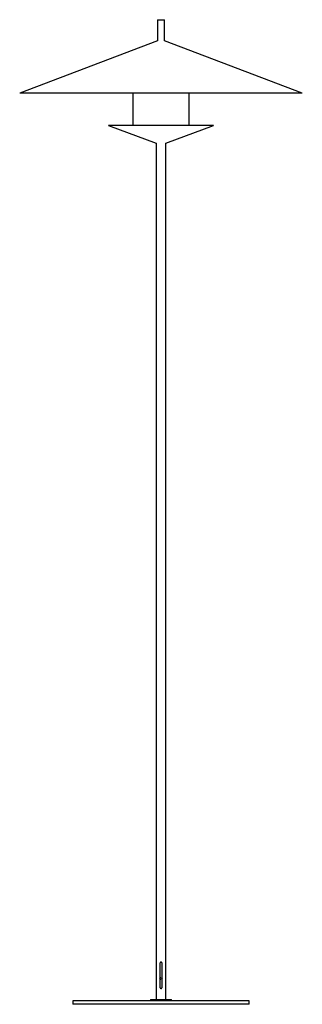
# Paper-space layout '_Izquierda' of a CAD drawing. Header units: millimetres. Extents: x -200 to 200, y -1291 to 104.
import ezdxf

# ---------------------------------------------------------------- set-up
doc = ezdxf.new("R2010")
doc.units = ezdxf.units.MM

psp = doc.layouts.new('_Izquierda')

# ---------------------------------------------------------------- linework, layer by layer
at = {"color": 7, "linetype": 'Continuous', "lineweight": 25}
for p, q in [((-5, 104), (-5, 74.1)), ((-5, 104), (5, 104)), ((5, 74.1), (5, 104)), ((-5, 74.1), (-200, 0)), ((200, 0), (5, 74.1)), ((200, 0), (-200, 0)), ((-40, 0), (-40, -45.5)), ((40, -45.5), (40, 0)), ((-74, -45.5), (-74.3, -45.7)), ((-74.3, -45.7), (-7, -70.8)), ((74.3, -45.7), (-74.3, -45.7)), ((-74, -45.5), (74, -45.5)), ((7, -70.8), (74.3, -45.7)), ((74.3, -45.7), (74, -45.5)), ((-7, -70.8), (-7, -1284)), ((7, -1284), (7, -70.8)), ((-125, -1286), (-125, -1291)), ((125, -1286), (-125, -1286)), ((125, -1291), (-125, -1291)), ((-15, -1284), (-15, -1286)), ((-15, -1284), (15, -1284)), ((15, -1286), (15, -1284)), ((125, -1291), (125, -1286))]:
    psp.add_line(p, q, dxfattribs=at)
psp.add_circle((0, -1254.5), 1.5, dxfattribs=at)
for points, knots in [([(1.5, -1232.9), (1.4, -1232.6), (1.4, -1232), (0.9, -1231.6), (0.6, -1231.4), (0.4, -1231.4), (0.3, -1231.3), (0.3, -1231.3), (0.3, -1231.3), (0.2, -1231.3), (0.2, -1231.3), (0.2, -1231.3), (0.1, -1231.3), (0, -1231.3), (-0.2, -1231.3), (-0.6, -1231.4), (-1.3, -1231.9), (-1.4, -1232.5), (-1.5, -1232.9)], [0, 0, 0, 0, 0.226494, 0.383597, 0.471174, 0.482523, 0.486715, 0.489997, 0.492514, 0.493581, 0.494608, 0.496841, 0.499508, 0.506618, 0.545259, 0.642189, 0.79348, 1, 1, 1, 1]), ([(-1.5, -1232.9), (-1.5, -1232.9), (-1.5, -1232.8), (-1.5, -1233.4), (-1.5, -1234.3), (-1.5, -1235.4), (-1.5, -1236.6), (-1.5, -1237.8), (-1.5, -1238.8), (-1.5, -1239.9), (-1.5, -1242), (-1.5, -1245.4), (-1.5, -1249.9), (-1.5, -1252.9), (-1.5, -1254.2), (-1.5, -1254.2)], [0, 0, 0, 0, 0.0444604, 0.1324224, 0.2124646, 0.2843565, 0.3478456, 0.401798, 0.4475131, 0.4911151, 0.5351776, 0.6960333, 0.8602436, 0.9996331, 1, 1, 1, 1]), ([(1.5, -1254.2), (1.5, -1252.8), (1.5, -1250.2), (1.5, -1246.1), (1.5, -1242.3), (1.5, -1239.6), (1.5, -1237.8), (1.5, -1236.6), (1.5, -1235.4), (1.5, -1234.3), (1.5, -1233.4), (1.5, -1232.8), (1.5, -1232.9), (1.5, -1232.9)], [0, 0, 0, 0, 0.14021, 0.279539, 0.416944, 0.550467, 0.596847, 0.651688, 0.715198, 0.787145, 0.867276, 0.955358, 1, 1, 1, 1]), ([(-1.5, -1254.5), (-1.5, -1254.8), (-1.5, -1255.3), (-1.5, -1256.2), (-1.5, -1257.1), (-1.5, -1258), (-1.5, -1258.7), (-1.5, -1259.4), (-1.5, -1260), (-1.5, -1260.5), (-1.5, -1261), (-1.5, -1261.5), (-1.5, -1261.9), (-1.5, -1262.4), (-1.5, -1262.9), (-1.5, -1263.4), (-1.5, -1263.9), (-1.5, -1264.5), (-1.5, -1265.1), (-1.5, -1265.8), (-1.5, -1266.3), (-1.5, -1266.8), (-1.5, -1267), (-1.5, -1267), (-1.5, -1267)], [0, 0, 0, 0, 0.0760253, 0.1447168, 0.2064085, 0.2613763, 0.3098483, 0.3520115, 0.3861249, 0.4162162, 0.4456911, 0.4747193, 0.5033101, 0.5331661, 0.562551, 0.5921194, 0.6275398, 0.6700573, 0.7195708, 0.7725772, 0.8316558, 0.8967746, 0.9679531, 1, 1, 1, 1]), ([(1.5, -1267), (1.5, -1267), (1.5, -1267), (1.5, -1266.8), (1.5, -1266.5), (1.5, -1266), (1.5, -1265.5), (1.5, -1265), (1.5, -1264.5), (1.5, -1264), (1.5, -1263.5), (1.5, -1263), (1.5, -1262.5), (1.5, -1261.9), (1.5, -1261.4), (1.5, -1260.6), (1.5, -1259.9), (1.5, -1259), (1.5, -1258.2), (1.5, -1257.3), (1.5, -1256.3), (1.5, -1255.4), (1.5, -1254.8), (1.5, -1254.5)], [0, 0, 0, 0, 0.02605, 0.090963, 0.149515, 0.201713, 0.247521, 0.286882, 0.325766, 0.362574, 0.398511, 0.433574, 0.464686, 0.495162, 0.53016, 0.572702, 0.622963, 0.670902, 0.724509, 0.783975, 0.849524, 0.921425, 1, 1, 1, 1]), ([(-1.5, -1267), (-1.5, -1267.3), (-1.4, -1267.8), (-0.9, -1268.3), (-0.6, -1268.4), (-0.4, -1268.5), (-0.3, -1268.5), (-0.3, -1268.5), (-0.3, -1268.5), (-0.2, -1268.5), (-0.2, -1268.5), (-0.2, -1268.5), (-0.1, -1268.5), (-0.1, -1268.5), (0, -1268.5), (0.2, -1268.5), (0.7, -1268.4), (1.3, -1268), (1.4, -1267.3), (1.5, -1267)], [0, 0, 0, 0, 0.228497, 0.386275, 0.473686, 0.484817, 0.488856, 0.491945, 0.494221, 0.495154, 0.496047, 0.498019, 0.500462, 0.50724, 0.516899, 0.564738, 0.642337, 0.793485, 1, 1, 1, 1])]:
    psp.add_open_spline(points, degree=3, knots=knots, dxfattribs=at)

doc.saveas('drawing.dxf')
